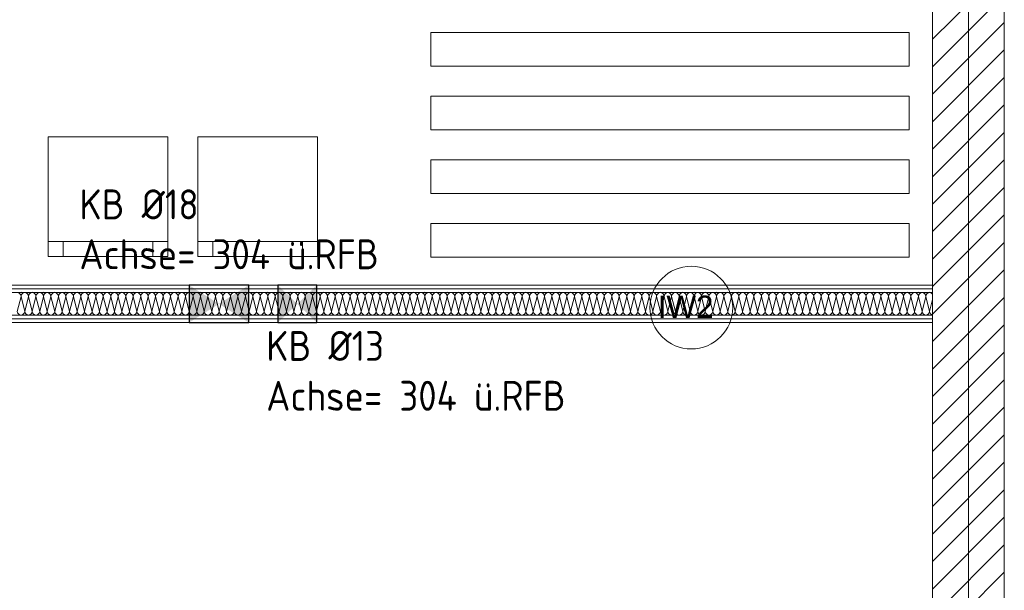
# Model space of a CAD drawing. Header units: millimetres. Extents: x 634730 to 711346, y 362082 to 425615.
# Tile 47 of 160: x 661749 to 665040, y 394009 to 395918. Entities that reach past the tile are written whole.
import ezdxf
from ezdxf.enums import TextEntityAlignment as Align

# ---------------------------------------------------------------- set-up
doc = ezdxf.new("R2010")
doc.units = ezdxf.units.MM
doc.header["$LTSCALE"] = 50
doc.linetypes.add('Doppelstrichlinie', pattern=[1.093611, 0.529167, -0.211667, 0.141111, -0.211667])
for name, color, linetype in [('1_DB-Lüftung', 30, 'Continuous'), ('1_EG', 7, 'Continuous'), ('A_Beschriftung', 7, 'Continuous'), ('A_Brandschutz', 7, 'Continuous'), ('A_Möblierung fest', 7, 'Continuous'), ('A_Möblierung variabel', 7, 'Continuous'), ('A_Raumflächen', 7, 'Continuous'), ('A_Schraffuren', 7, 'Continuous'), ('A_Wände', 7, 'Continuous')]:
    doc.layers.add(name, color=color, linetype=linetype)
doc.styles.add('ERSTELLTER_STIL_1', font='ARIALN.TTF')
doc.styles.add('ERSTELLTER_STIL_2', font='ARIALNB.TTF')
doc.styles.get("Standard").update_dxf_attribs({"font": 'isocp.shx', "height": 140})

# ---------------------------------------------------------------- blocks, each defined once
blk = doc.blocks.new('A$C85d2cf1a')
at = {"layer": 'A_Beschriftung', "color": 7, "linetype": 'Continuous', "lineweight": 13}
for p, q in [((18.0123, 32.7341), (18.0123, 32.7342)), ((18.0123, 32.7332), (18.0123, 32.7341))]:
    blk.add_line(p, q, dxfattribs=at)
at = {"layer": 'A_Beschriftung', "color": 7, "linetype": 'Continuous', "lineweight": 13, "flags": 128}
blk.add_lwpolyline([(18.1506, 32.8724, 1), (17.874, 32.8724, 1)], format="xyb", close=True, dxfattribs=at)
at = {"layer": 'A_Brandschutz', "color": 1, "linetype": 'Doppelstrichlinie', "lineweight": 18, "true_color": 0xf50000}
blk.add_line((18.9387, 36.0174), (18.9386, 26.7068), dxfattribs=at)
at = {"layer": 'A_Möblierung variabel', "color": 7, "linetype": 'Continuous', "lineweight": 13}
for p, q in [((18.7409, 33.7926), (17.1409, 33.7926)), ((17.1409, 33.7926), (17.1409, 33.6796)), ((18.7409, 33.6796), (18.7409, 33.7926)), ((17.1409, 33.6796), (18.7409, 33.6796)), ((18.7409, 33.5796), (17.1409, 33.5796)), ((17.1409, 33.5796), (17.1409, 33.4666)), ((18.7409, 33.4666), (18.7409, 33.5796)), ((17.1409, 33.4666), (18.7409, 33.4666)), ((18.7409, 33.3666), (17.1409, 33.3666)), ((17.1409, 33.3666), (17.1409, 33.2536)), ((18.7409, 33.2536), (18.7409, 33.3666)), ((17.1409, 33.2536), (18.7409, 33.2536)), ((18.7409, 33.1536), (17.1409, 33.1536)), ((17.1409, 33.1536), (17.1409, 33.0406)), ((18.7409, 33.0406), (18.7409, 33.1536)), ((15.8622, 33.093), (16.2622, 33.0931)), ((15.9122, 33.0931), (15.9122, 33.0431)), ((16.2122, 33.0931), (16.2122, 33.0431)), ((16.3622, 33.093), (16.7622, 33.0931)), ((16.4122, 33.0931), (16.4122, 33.0431)), ((16.7122, 33.0931), (16.7122, 33.0431)), ((17.1409, 33.0406), (18.7409, 33.0406))]:
    blk.add_line(p, q, dxfattribs=at)
at = {"layer": 'A_Möblierung variabel', "color": 7, "linetype": 'Continuous', "lineweight": 13, "flags": 128}
for points in [[(15.8622, 33.443), (16.2622, 33.4431), (16.2622, 33.0431), (15.8622, 33.043)], [(16.3622, 33.443), (16.7622, 33.4431), (16.7622, 33.0431), (16.3622, 33.043)]]:
    blk.add_lwpolyline(points, close=True, dxfattribs=at)
at = {"layer": 'A_Schraffuren', "color": 7, "linetype": 'Continuous', "lineweight": 13}
blk.add_line((19.0586, 30.6974), (19.0586, 35.8974), dxfattribs=at)
at = {"layer": 'A_Wände', "color": 7, "linetype": 'Continuous', "lineweight": 18}
for p, q in [((18.8186, 35.8974), (18.8186, 26.7933)), ((19.0586, 30.6974), (19.0586, 35.8974)), ((18.8186, 32.9473), (14.3106, 32.9473)), ((18.8186, 32.9348), (14.3106, 32.9348)), ((18.8186, 32.9223), (14.3106, 32.9223)), ((18.8186, 32.8223), (18.8186, 32.9473)), ((18.8186, 32.8473), (14.3106, 32.8473)), ((18.8186, 32.8348), (14.3106, 32.8348)), ((14.3106, 32.8223), (18.8186, 32.8223))]:
    blk.add_line(p, q, dxfattribs=at)
at = {"layer": 'A_Wände', "color": 8, "linetype": 'Continuous', "lineweight": 18}
for p, q in [((18.8186, 33.7697), (19.0586, 34.0097)), ((18.8186, 33.6778), (19.0586, 33.9178)), ((18.8186, 33.5859), (19.0586, 33.8259)), ((18.8186, 33.494), (19.0586, 33.734)), ((18.8186, 33.402), (19.0586, 33.642)), ((18.8186, 33.3101), (19.0586, 33.5501)), ((18.8186, 33.2182), (19.0586, 33.4582)), ((18.8186, 33.1263), (19.0586, 33.3663)), ((18.8186, 33.0343), (19.0586, 33.2743)), ((18.8186, 32.9424), (19.0586, 33.1824)), ((18.8186, 32.8505), (19.0586, 33.0905)), ((18.8186, 32.7586), (19.0586, 32.9986)), ((15.7714, 32.9263), (15.7714, 32.9263)), ((15.8089, 32.9263), (15.8089, 32.9263)), ((15.8464, 32.9263), (15.8464, 32.9263)), ((15.8839, 32.9263), (15.8839, 32.9263)), ((15.9214, 32.9263), (15.9214, 32.9263)), ((15.9589, 32.9263), (15.9589, 32.9263)), ((15.9964, 32.9263), (15.9964, 32.9263)), ((16.0339, 32.9263), (16.0339, 32.9263)), ((16.0714, 32.9263), (16.0714, 32.9263)), ((16.1089, 32.9263), (16.1089, 32.9263)), ((16.1464, 32.9263), (16.1464, 32.9263)), ((16.1839, 32.9263), (16.1839, 32.9263)), ((16.2214, 32.9263), (16.2214, 32.9263)), ((16.2589, 32.9263), (16.2589, 32.9263)), ((16.2964, 32.9263), (16.2964, 32.9263)), ((16.3339, 32.9263), (16.3339, 32.9263)), ((16.3714, 32.9263), (16.3714, 32.9263)), ((16.4089, 32.9263), (16.4089, 32.9263)), ((16.4464, 32.9263), (16.4464, 32.9263)), ((16.4839, 32.9263), (16.4839, 32.9263)), ((16.5214, 32.9263), (16.5214, 32.9263)), ((16.5589, 32.9263), (16.5589, 32.9263)), ((16.5964, 32.9263), (16.5964, 32.9263)), ((16.6339, 32.9263), (16.6339, 32.9263)), ((16.6714, 32.9263), (16.6714, 32.9263)), ((16.7089, 32.9263), (16.7089, 32.9263)), ((16.7464, 32.9263), (16.7464, 32.9263)), ((16.7839, 32.9263), (16.7839, 32.9263)), ((16.8214, 32.9263), (16.8214, 32.9263)), ((16.8589, 32.9263), (16.8589, 32.9263)), ((16.8964, 32.9263), (16.8964, 32.9263)), ((16.9339, 32.9263), (16.9339, 32.9263)), ((16.9714, 32.9263), (16.9714, 32.9263)), ((17.0089, 32.9263), (17.0089, 32.9263)), ((17.0464, 32.9263), (17.0464, 32.9263)), ((17.0839, 32.9263), (17.0839, 32.9263)), ((17.1214, 32.9263), (17.1214, 32.9263)), ((17.1589, 32.9263), (17.1589, 32.9263)), ((17.1964, 32.9263), (17.1964, 32.9263)), ((17.2339, 32.9263), (17.2339, 32.9263)), ((17.2714, 32.9263), (17.2714, 32.9263)), ((17.3089, 32.9263), (17.3089, 32.9263)), ((17.3464, 32.9263), (17.3464, 32.9263)), ((17.3839, 32.9263), (17.3839, 32.9263)), ((17.4214, 32.9263), (17.4214, 32.9263)), ((17.4589, 32.9263), (17.4589, 32.9263)), ((17.4964, 32.9263), (17.4964, 32.9263)), ((17.5339, 32.9263), (17.5339, 32.9263)), ((17.5714, 32.9263), (17.5714, 32.9263)), ((17.6089, 32.9263), (17.6089, 32.9263)), ((17.6464, 32.9263), (17.6464, 32.9263)), ((17.6839, 32.9263), (17.6839, 32.9263)), ((17.7214, 32.9263), (17.7214, 32.9263)), ((17.7589, 32.9263), (17.7589, 32.9263)), ((17.7964, 32.9263), (17.7964, 32.9263)), ((17.8339, 32.9263), (17.8339, 32.9263)), ((17.8714, 32.9263), (17.8714, 32.9263)), ((17.9089, 32.9263), (17.9089, 32.9263)), ((17.9464, 32.9263), (17.9464, 32.9263)), ((17.9839, 32.9263), (17.9839, 32.9263)), ((18.0214, 32.9263), (18.0214, 32.9263)), ((18.0589, 32.9263), (18.0589, 32.9263)), ((18.0964, 32.9263), (18.0964, 32.9263)), ((18.1339, 32.9263), (18.1339, 32.9263)), ((18.1714, 32.9263), (18.1714, 32.9263)), ((18.2089, 32.9263), (18.2089, 32.9263)), ((18.2464, 32.9263), (18.2464, 32.9263)), ((18.2839, 32.9263), (18.2839, 32.9263)), ((18.3214, 32.9263), (18.3214, 32.9263)), ((18.3589, 32.9263), (18.3589, 32.9263)), ((18.3964, 32.9263), (18.3964, 32.9263)), ((18.4339, 32.9263), (18.4339, 32.9263)), ((18.4714, 32.9263), (18.4714, 32.9263)), ((18.5089, 32.9263), (18.5089, 32.9263)), ((18.5464, 32.9263), (18.5464, 32.9263)), ((18.5839, 32.9263), (18.5839, 32.9263)), ((18.6214, 32.9263), (18.6214, 32.9263)), ((18.6589, 32.9263), (18.6589, 32.9263)), ((18.6964, 32.9263), (18.6964, 32.9263)), ((18.7339, 32.9263), (18.7339, 32.9263)), ((18.7714, 32.9263), (18.7714, 32.9263)), ((18.8089, 32.9263), (18.8089, 32.9263)), ((15.7714, 32.9098), (15.7589, 32.8598)), ((15.7714, 32.9098), (15.7839, 32.8598)), ((15.7964, 32.9098), (15.7839, 32.8598)), ((15.7964, 32.9098), (15.8089, 32.8598)), ((15.8214, 32.9098), (15.8089, 32.8598)), ((15.8214, 32.9098), (15.8339, 32.8598)), ((15.8464, 32.9098), (15.8339, 32.8598)), ((15.8464, 32.9098), (15.8589, 32.8598)), ((15.8714, 32.9098), (15.8589, 32.8598)), ((15.8714, 32.9098), (15.8839, 32.8598)), ((15.8964, 32.9098), (15.8839, 32.8598)), ((15.8964, 32.9098), (15.9089, 32.8598)), ((15.9214, 32.9098), (15.9089, 32.8598)), ((15.9214, 32.9098), (15.9339, 32.8598)), ((15.9464, 32.9098), (15.9339, 32.8598)), ((15.9464, 32.9098), (15.9589, 32.8598)), ((15.9714, 32.9098), (15.9589, 32.8598)), ((15.9714, 32.9098), (15.9839, 32.8598)), ((15.9964, 32.9098), (15.9839, 32.8598)), ((15.9964, 32.9098), (16.0089, 32.8598)), ((16.0214, 32.9098), (16.0089, 32.8598)), ((16.0214, 32.9098), (16.0339, 32.8598)), ((16.0464, 32.9098), (16.0339, 32.8598)), ((16.0464, 32.9098), (16.0589, 32.8598)), ((16.0714, 32.9098), (16.0589, 32.8598)), ((16.0714, 32.9098), (16.0839, 32.8598)), ((16.0964, 32.9098), (16.0839, 32.8598)), ((16.0964, 32.9098), (16.1089, 32.8598)), ((16.1214, 32.9098), (16.1089, 32.8598)), ((16.1214, 32.9098), (16.1339, 32.8598)), ((16.1464, 32.9098), (16.1339, 32.8598)), ((16.1464, 32.9098), (16.1589, 32.8598)), ((16.1714, 32.9098), (16.1589, 32.8598)), ((16.1714, 32.9098), (16.1839, 32.8598)), ((16.1964, 32.9098), (16.1839, 32.8598)), ((16.1964, 32.9098), (16.2089, 32.8598)), ((16.2214, 32.9098), (16.2089, 32.8598)), ((16.2214, 32.9098), (16.2339, 32.8598)), ((16.2464, 32.9098), (16.2339, 32.8598)), ((16.2464, 32.9098), (16.2589, 32.8598)), ((16.2714, 32.9098), (16.2589, 32.8598)), ((16.2714, 32.9098), (16.2839, 32.8598)), ((16.2964, 32.9098), (16.2839, 32.8598)), ((16.2964, 32.9098), (16.3089, 32.8598)), ((16.3214, 32.9098), (16.3089, 32.8598)), ((16.3214, 32.9098), (16.3339, 32.8598)), ((16.3464, 32.9098), (16.3339, 32.8598)), ((16.3464, 32.9098), (16.3589, 32.8598)), ((16.3714, 32.9098), (16.3589, 32.8598)), ((16.3714, 32.9098), (16.3839, 32.8598)), ((16.3964, 32.9098), (16.3839, 32.8598)), ((16.3964, 32.9098), (16.4089, 32.8598)), ((16.4214, 32.9098), (16.4089, 32.8598)), ((16.4214, 32.9098), (16.4339, 32.8598)), ((16.4464, 32.9098), (16.4339, 32.8598)), ((16.4464, 32.9098), (16.4589, 32.8598)), ((16.4714, 32.9098), (16.4589, 32.8598)), ((16.4714, 32.9098), (16.4839, 32.8598)), ((16.4964, 32.9098), (16.4839, 32.8598)), ((16.4964, 32.9098), (16.5089, 32.8598)), ((16.5214, 32.9098), (16.5089, 32.8598)), ((16.5214, 32.9098), (16.5339, 32.8598)), ((16.5464, 32.9098), (16.5339, 32.8598)), ((16.5464, 32.9098), (16.5589, 32.8598)), ((16.5714, 32.9098), (16.5589, 32.8598)), ((16.5714, 32.9098), (16.5839, 32.8598)), ((16.5964, 32.9098), (16.5839, 32.8598)), ((16.5964, 32.9098), (16.6089, 32.8598)), ((16.6214, 32.9098), (16.6089, 32.8598)), ((16.6214, 32.9098), (16.6339, 32.8598)), ((16.6464, 32.9098), (16.6339, 32.8598)), ((16.6464, 32.9098), (16.6589, 32.8598)), ((16.6714, 32.9098), (16.6589, 32.8598)), ((16.6714, 32.9098), (16.6839, 32.8598)), ((16.6964, 32.9098), (16.6839, 32.8598)), ((16.6964, 32.9098), (16.7089, 32.8598)), ((16.7214, 32.9098), (16.7089, 32.8598)), ((16.7214, 32.9098), (16.7339, 32.8598)), ((16.7464, 32.9098), (16.7339, 32.8598)), ((16.7464, 32.9098), (16.7589, 32.8598)), ((16.7714, 32.9098), (16.7589, 32.8598)), ((16.7714, 32.9098), (16.7839, 32.8598)), ((16.7964, 32.9098), (16.7839, 32.8598)), ((16.7964, 32.9098), (16.8089, 32.8598)), ((16.8214, 32.9098), (16.8089, 32.8598)), ((16.8214, 32.9098), (16.8339, 32.8598)), ((16.8464, 32.9098), (16.8339, 32.8598)), ((16.8464, 32.9098), (16.8589, 32.8598)), ((16.8714, 32.9098), (16.8589, 32.8598)), ((16.8714, 32.9098), (16.8839, 32.8598)), ((16.8964, 32.9098), (16.8839, 32.8598)), ((16.8964, 32.9098), (16.9089, 32.8598)), ((16.9214, 32.9098), (16.9089, 32.8598)), ((16.9214, 32.9098), (16.9339, 32.8598)), ((16.9464, 32.9098), (16.9339, 32.8598)), ((16.9464, 32.9098), (16.9589, 32.8598)), ((16.9714, 32.9098), (16.9589, 32.8598)), ((16.9714, 32.9098), (16.9839, 32.8598)), ((16.9964, 32.9098), (16.9839, 32.8598)), ((16.9964, 32.9098), (17.0089, 32.8598)), ((17.0214, 32.9098), (17.0089, 32.8598)), ((17.0214, 32.9098), (17.0339, 32.8598)), ((17.0464, 32.9098), (17.0339, 32.8598)), ((17.0464, 32.9098), (17.0589, 32.8598)), ((17.0714, 32.9098), (17.0589, 32.8598)), ((17.0714, 32.9098), (17.0839, 32.8598)), ((17.0964, 32.9098), (17.0839, 32.8598)), ((17.0964, 32.9098), (17.1089, 32.8598)), ((17.1214, 32.9098), (17.1089, 32.8598)), ((17.1214, 32.9098), (17.1339, 32.8598)), ((17.1464, 32.9098), (17.1339, 32.8598)), ((17.1464, 32.9098), (17.1589, 32.8598)), ((17.1714, 32.9098), (17.1589, 32.8598)), ((17.1714, 32.9098), (17.1839, 32.8598)), ((17.1964, 32.9098), (17.1839, 32.8598)), ((17.1964, 32.9098), (17.2089, 32.8598)), ((17.2214, 32.9098), (17.2089, 32.8598)), ((17.2214, 32.9098), (17.2339, 32.8598)), ((17.2464, 32.9098), (17.2339, 32.8598)), ((17.2464, 32.9098), (17.2589, 32.8598)), ((17.2714, 32.9098), (17.2589, 32.8598)), ((17.2714, 32.9098), (17.2839, 32.8598)), ((17.2964, 32.9098), (17.2839, 32.8598)), ((17.2964, 32.9098), (17.3089, 32.8598)), ((17.3214, 32.9098), (17.3089, 32.8598)), ((17.3214, 32.9098), (17.3339, 32.8598)), ((17.3464, 32.9098), (17.3339, 32.8598)), ((17.3464, 32.9098), (17.3589, 32.8598)), ((17.3714, 32.9098), (17.3589, 32.8598)), ((17.3714, 32.9098), (17.3839, 32.8598)), ((17.3964, 32.9098), (17.3839, 32.8598)), ((17.3964, 32.9098), (17.4089, 32.8598)), ((17.4214, 32.9098), (17.4089, 32.8598)), ((17.4214, 32.9098), (17.4339, 32.8598)), ((17.4464, 32.9098), (17.4339, 32.8598)), ((17.4464, 32.9098), (17.4589, 32.8598)), ((17.4714, 32.9098), (17.4589, 32.8598)), ((17.4714, 32.9098), (17.4839, 32.8598)), ((17.4964, 32.9098), (17.4839, 32.8598)), ((17.4964, 32.9098), (17.5089, 32.8598)), ((17.5214, 32.9098), (17.5089, 32.8598)), ((17.5214, 32.9098), (17.5339, 32.8598)), ((17.5464, 32.9098), (17.5339, 32.8598)), ((17.5464, 32.9098), (17.5589, 32.8598)), ((17.5714, 32.9098), (17.5589, 32.8598)), ((17.5714, 32.9098), (17.5839, 32.8598)), ((17.5964, 32.9098), (17.5839, 32.8598)), ((17.5964, 32.9098), (17.6089, 32.8598)), ((17.6214, 32.9098), (17.6089, 32.8598)), ((17.6214, 32.9098), (17.6339, 32.8598)), ((17.6464, 32.9098), (17.6339, 32.8598)), ((17.6464, 32.9098), (17.6589, 32.8598)), ((17.6714, 32.9098), (17.6589, 32.8598)), ((17.6714, 32.9098), (17.6839, 32.8598)), ((17.6964, 32.9098), (17.6839, 32.8598)), ((17.6964, 32.9098), (17.7089, 32.8598)), ((17.7214, 32.9098), (17.7089, 32.8598)), ((17.7214, 32.9098), (17.7339, 32.8598)), ((17.7464, 32.9098), (17.7339, 32.8598)), ((17.7464, 32.9098), (17.7589, 32.8598)), ((17.7714, 32.9098), (17.7589, 32.8598)), ((17.7714, 32.9098), (17.7839, 32.8598)), ((17.7964, 32.9098), (17.7839, 32.8598)), ((17.7964, 32.9098), (17.8089, 32.8598)), ((17.8214, 32.9098), (17.8089, 32.8598)), ((17.8214, 32.9098), (17.8339, 32.8598)), ((17.8464, 32.9098), (17.8339, 32.8598)), ((17.8464, 32.9098), (17.8589, 32.8598)), ((17.8714, 32.9098), (17.8589, 32.8598)), ((17.8714, 32.9098), (17.8839, 32.8598)), ((17.8964, 32.9098), (17.8839, 32.8598)), ((17.8964, 32.9098), (17.9089, 32.8598)), ((17.9214, 32.9098), (17.9089, 32.8598)), ((17.9214, 32.9098), (17.9339, 32.8598)), ((17.9464, 32.9098), (17.9339, 32.8598)), ((17.9464, 32.9098), (17.9589, 32.8598)), ((17.9714, 32.9098), (17.9589, 32.8598)), ((17.9714, 32.9098), (17.9839, 32.8598)), ((17.9964, 32.9098), (17.9839, 32.8598)), ((17.9964, 32.9098), (18.0089, 32.8598)), ((18.0214, 32.9098), (18.0089, 32.8598)), ((18.0214, 32.9098), (18.0339, 32.8598)), ((18.0464, 32.9098), (18.0339, 32.8598)), ((18.0464, 32.9098), (18.0589, 32.8598)), ((18.0714, 32.9098), (18.0589, 32.8598)), ((18.0714, 32.9098), (18.0839, 32.8598)), ((18.0964, 32.9098), (18.0839, 32.8598)), ((18.0964, 32.9098), (18.1089, 32.8598)), ((18.1214, 32.9098), (18.1089, 32.8598)), ((18.1214, 32.9098), (18.1339, 32.8598)), ((18.1464, 32.9098), (18.1339, 32.8598)), ((18.1464, 32.9098), (18.1589, 32.8598)), ((18.1714, 32.9098), (18.1589, 32.8598)), ((18.1714, 32.9098), (18.1839, 32.8598)), ((18.1964, 32.9098), (18.1839, 32.8598)), ((18.1964, 32.9098), (18.2089, 32.8598)), ((18.2214, 32.9098), (18.2089, 32.8598)), ((18.2214, 32.9098), (18.2339, 32.8598)), ((18.2464, 32.9098), (18.2339, 32.8598)), ((18.2464, 32.9098), (18.2589, 32.8598)), ((18.2714, 32.9098), (18.2589, 32.8598)), ((18.2714, 32.9098), (18.2839, 32.8598)), ((18.2964, 32.9098), (18.2839, 32.8598)), ((18.2964, 32.9098), (18.3089, 32.8598)), ((18.3214, 32.9098), (18.3089, 32.8598)), ((18.3214, 32.9098), (18.3339, 32.8598)), ((18.3464, 32.9098), (18.3339, 32.8598)), ((18.3464, 32.9098), (18.3589, 32.8598)), ((18.3714, 32.9098), (18.3589, 32.8598)), ((18.3714, 32.9098), (18.3839, 32.8598)), ((18.3964, 32.9098), (18.3839, 32.8598)), ((18.3964, 32.9098), (18.4089, 32.8598)), ((18.4214, 32.9098), (18.4089, 32.8598)), ((18.4214, 32.9098), (18.4339, 32.8598)), ((18.4464, 32.9098), (18.4339, 32.8598)), ((18.4464, 32.9098), (18.4589, 32.8598)), ((18.4714, 32.9098), (18.4589, 32.8598)), ((18.4714, 32.9098), (18.4839, 32.8598)), ((18.4964, 32.9098), (18.4839, 32.8598)), ((18.4964, 32.9098), (18.5089, 32.8598)), ((18.5214, 32.9098), (18.5089, 32.8598)), ((18.5214, 32.9098), (18.5339, 32.8598)), ((18.5464, 32.9098), (18.5339, 32.8598)), ((18.5464, 32.9098), (18.5589, 32.8598)), ((18.5714, 32.9098), (18.5589, 32.8598)), ((18.5714, 32.9098), (18.5839, 32.8598)), ((18.5964, 32.9098), (18.5839, 32.8598)), ((18.5964, 32.9098), (18.6089, 32.8598)), ((18.6214, 32.9098), (18.6089, 32.8598)), ((18.6214, 32.9098), (18.6339, 32.8598)), ((18.6464, 32.9098), (18.6339, 32.8598)), ((18.6464, 32.9098), (18.6589, 32.8598)), ((18.6714, 32.9098), (18.6589, 32.8598)), ((18.6714, 32.9098), (18.6839, 32.8598)), ((18.6964, 32.9098), (18.6839, 32.8598)), ((18.6964, 32.9098), (18.7089, 32.8598)), ((18.7214, 32.9098), (18.7089, 32.8598)), ((18.7214, 32.9098), (18.7339, 32.8598)), ((18.7464, 32.9098), (18.7339, 32.8598)), ((18.7464, 32.9098), (18.7589, 32.8598)), ((18.7714, 32.9098), (18.7589, 32.8598)), ((18.7714, 32.9098), (18.7839, 32.8598)), ((18.7964, 32.9098), (18.7839, 32.8598)), ((18.7964, 32.9098), (18.8089, 32.8598)), ((18.8186, 32.8989), (18.8089, 32.8598)), ((18.8186, 32.6666), (19.0586, 32.9066)), ((18.8186, 32.5747), (19.0586, 32.8147)), ((18.8186, 32.4828), (19.0586, 32.7228)), ((18.8186, 32.3909), (19.0586, 32.6309)), ((18.8186, 32.2989), (19.0586, 32.5389)), ((18.8186, 32.207), (19.0586, 32.447)), ((18.8186, 32.1151), (19.0586, 32.3551)), ((18.8186, 32.0232), (19.0586, 32.2632)), ((18.8186, 31.9312), (19.0586, 32.1712)), ((18.8186, 31.8393), (19.0586, 32.0793)), ((18.8186, 31.7474), (19.0586, 31.9874))]:
    blk.add_line(p, q, dxfattribs=at)
for centre, start, end in [((15.7589, 32.9098), 0, 90), ((15.7839, 32.9098), 90, 180), ((15.7839, 32.9098), 0, 90), ((15.8089, 32.9098), 90, 180), ((15.8089, 32.9098), 0, 90), ((15.8339, 32.9098), 90, 180), ((15.8339, 32.9098), 0, 90), ((15.8589, 32.9098), 90, 180), ((15.8589, 32.9098), 0, 90), ((15.8839, 32.9098), 90, 180), ((15.8839, 32.9098), 0, 90), ((15.9089, 32.9098), 90, 180), ((15.9089, 32.9098), 0, 90), ((15.9339, 32.9098), 90, 180), ((15.9339, 32.9098), 0, 90), ((15.9589, 32.9098), 90, 180), ((15.9589, 32.9098), 0, 90), ((15.9839, 32.9098), 90, 180), ((15.9839, 32.9098), 0, 90), ((16.0089, 32.9098), 90, 180), ((16.0089, 32.9098), 0, 90), ((16.0339, 32.9098), 90, 180), ((16.0339, 32.9098), 0, 90), ((16.0589, 32.9098), 90, 180), ((16.0589, 32.9098), 0, 90), ((16.0839, 32.9098), 90, 180), ((16.0839, 32.9098), 0, 90), ((16.1089, 32.9098), 90, 180), ((16.1089, 32.9098), 0, 90), ((16.1339, 32.9098), 90, 180), ((16.1339, 32.9098), 0, 90), ((16.1589, 32.9098), 90, 180), ((16.1589, 32.9098), 0, 90), ((16.1839, 32.9098), 90, 180), ((16.1839, 32.9098), 0, 90), ((16.2089, 32.9098), 90, 180), ((16.2089, 32.9098), 0, 90), ((16.2339, 32.9098), 90, 180), ((16.2339, 32.9098), 0, 90), ((16.2589, 32.9098), 90, 180), ((16.2589, 32.9098), 0, 90), ((16.2839, 32.9098), 90, 180), ((16.2839, 32.9098), 0, 90), ((16.3089, 32.9098), 90, 180), ((16.3089, 32.9098), 0, 90), ((16.3339, 32.9098), 90, 180), ((16.3339, 32.9098), 0, 90), ((16.3589, 32.9098), 90, 180), ((16.3589, 32.9098), 0, 90), ((16.3839, 32.9098), 90, 180), ((16.3839, 32.9098), 0, 90), ((16.4089, 32.9098), 90, 180), ((16.4089, 32.9098), 0, 90), ((16.4339, 32.9098), 90, 180), ((16.4339, 32.9098), 0, 90), ((16.4589, 32.9098), 90, 180), ((16.4589, 32.9098), 0, 90), ((16.4839, 32.9098), 90, 180), ((16.4839, 32.9098), 0, 90), ((16.5089, 32.9098), 90, 180), ((16.5089, 32.9098), 0, 90), ((16.5339, 32.9098), 90, 180), ((16.5339, 32.9098), 0, 90), ((16.5589, 32.9098), 90, 180), ((16.5589, 32.9098), 0, 90), ((16.5839, 32.9098), 90, 180), ((16.5839, 32.9098), 0, 90), ((16.6089, 32.9098), 90, 180), ((16.6089, 32.9098), 0, 90), ((16.6339, 32.9098), 90, 180), ((16.6339, 32.9098), 0, 90), ((16.6589, 32.9098), 90, 180), ((16.6589, 32.9098), 0, 90), ((16.6839, 32.9098), 90, 180), ((16.6839, 32.9098), 0, 90), ((16.7089, 32.9098), 90, 180), ((16.7089, 32.9098), 0, 90), ((16.7339, 32.9098), 90, 180), ((16.7339, 32.9098), 0, 90), ((16.7589, 32.9098), 90, 180), ((16.7589, 32.9098), 0, 90), ((16.7839, 32.9098), 90, 180), ((16.7839, 32.9098), 0, 90), ((16.8089, 32.9098), 90, 180), ((16.8089, 32.9098), 0, 90), ((16.8339, 32.9098), 90, 180), ((16.8339, 32.9098), 0, 90), ((16.8589, 32.9098), 90, 180), ((16.8589, 32.9098), 0, 90), ((16.8839, 32.9098), 90, 180), ((16.8839, 32.9098), 0, 90), ((16.9089, 32.9098), 90, 180), ((16.9089, 32.9098), 0, 90), ((16.9339, 32.9098), 90, 180), ((16.9339, 32.9098), 0, 90), ((16.9589, 32.9098), 90, 180), ((16.9589, 32.9098), 0, 90), ((16.9839, 32.9098), 90, 180), ((16.9839, 32.9098), 0, 90), ((17.0089, 32.9098), 90, 180), ((17.0089, 32.9098), 0, 90), ((17.0339, 32.9098), 90, 180), ((17.0339, 32.9098), 0, 90), ((17.0589, 32.9098), 90, 180), ((17.0589, 32.9098), 0, 90), ((17.0839, 32.9098), 90, 180), ((17.0839, 32.9098), 0, 90), ((17.1089, 32.9098), 90, 180), ((17.1089, 32.9098), 0, 90), ((17.1339, 32.9098), 90, 180), ((17.1339, 32.9098), 0, 90), ((17.1589, 32.9098), 90, 180), ((17.1589, 32.9098), 0, 90), ((17.1839, 32.9098), 90, 180), ((17.1839, 32.9098), 0, 90), ((17.2089, 32.9098), 90, 180), ((17.2089, 32.9098), 0, 90), ((17.2339, 32.9098), 90, 180), ((17.2339, 32.9098), 0, 90), ((17.2589, 32.9098), 90, 180), ((17.2589, 32.9098), 0, 90), ((17.2839, 32.9098), 90, 180), ((17.2839, 32.9098), 0, 90), ((17.3089, 32.9098), 90, 180), ((17.3089, 32.9098), 0, 90), ((17.3339, 32.9098), 90, 180), ((17.3339, 32.9098), 0, 90), ((17.3589, 32.9098), 90, 180), ((17.3589, 32.9098), 0, 90), ((17.3839, 32.9098), 90, 180), ((17.3839, 32.9098), 0, 90), ((17.4089, 32.9098), 90, 180), ((17.4089, 32.9098), 0, 90), ((17.4339, 32.9098), 90, 180), ((17.4339, 32.9098), 0, 90), ((17.4589, 32.9098), 90, 180), ((17.4589, 32.9098), 0, 90), ((17.4839, 32.9098), 90, 180), ((17.4839, 32.9098), 0, 90), ((17.5089, 32.9098), 90, 180), ((17.5089, 32.9098), 0, 90), ((17.5339, 32.9098), 90, 180), ((17.5339, 32.9098), 0, 90), ((17.5589, 32.9098), 90, 180), ((17.5589, 32.9098), 0, 90), ((17.5839, 32.9098), 90, 180), ((17.5839, 32.9098), 0, 90), ((17.6089, 32.9098), 90, 180), ((17.6089, 32.9098), 0, 90), ((17.6339, 32.9098), 90, 180), ((17.6339, 32.9098), 0, 90), ((17.6589, 32.9098), 90, 180), ((17.6589, 32.9098), 0, 90), ((17.6839, 32.9098), 90, 180), ((17.6839, 32.9098), 0, 90), ((17.7089, 32.9098), 90, 180), ((17.7089, 32.9098), 0, 90), ((17.7339, 32.9098), 90, 180), ((17.7339, 32.9098), 0, 90), ((17.7589, 32.9098), 90, 180), ((17.7589, 32.9098), 0, 90), ((17.7839, 32.9098), 90, 180), ((17.7839, 32.9098), 0, 90), ((17.8089, 32.9098), 90, 180), ((17.8089, 32.9098), 0, 90), ((17.8339, 32.9098), 90, 180), ((17.8339, 32.9098), 0, 90), ((17.8589, 32.9098), 90, 180), ((17.8589, 32.9098), 0, 90), ((17.8839, 32.9098), 90, 180), ((17.8839, 32.9098), 0, 90), ((17.9089, 32.9098), 90, 180), ((17.9089, 32.9098), 0, 90), ((17.9339, 32.9098), 90, 180), ((17.9339, 32.9098), 0, 90), ((17.9589, 32.9098), 90, 180), ((17.9589, 32.9098), 0, 90), ((17.9839, 32.9098), 90, 180), ((17.9839, 32.9098), 0, 90), ((18.0089, 32.9098), 90, 180), ((18.0089, 32.9098), 0, 90), ((18.0339, 32.9098), 90, 180), ((18.0339, 32.9098), 0, 90), ((18.0589, 32.9098), 90, 180), ((18.0589, 32.9098), 0, 90), ((18.0839, 32.9098), 90, 180), ((18.0839, 32.9098), 0, 90), ((18.1089, 32.9098), 90, 180), ((18.1089, 32.9098), 0, 90), ((18.1339, 32.9098), 90, 180), ((18.1339, 32.9098), 0, 90), ((18.1589, 32.9098), 90, 180), ((18.1589, 32.9098), 0, 90), ((18.1839, 32.9098), 90, 180), ((18.1839, 32.9098), 0, 90), ((18.2089, 32.9098), 90, 180), ((18.2089, 32.9098), 0, 90), ((18.2339, 32.9098), 90, 180), ((18.2339, 32.9098), 0, 90), ((18.2589, 32.9098), 90, 180), ((18.2589, 32.9098), 0, 90), ((18.2839, 32.9098), 90, 180), ((18.2839, 32.9098), 0, 90), ((18.3089, 32.9098), 90, 180), ((18.3089, 32.9098), 0, 90), ((18.3339, 32.9098), 90, 180), ((18.3339, 32.9098), 0, 90), ((18.3589, 32.9098), 90, 180), ((18.3589, 32.9098), 0, 90), ((18.3839, 32.9098), 90, 180), ((18.3839, 32.9098), 0, 90), ((18.4089, 32.9098), 90, 180), ((18.4089, 32.9098), 0, 90), ((18.4339, 32.9098), 90, 180), ((18.4339, 32.9098), 0, 90), ((18.4589, 32.9098), 90, 180), ((18.4589, 32.9098), 0, 90), ((18.4839, 32.9098), 90, 180), ((18.4839, 32.9098), 0, 90), ((18.5089, 32.9098), 90, 180), ((18.5089, 32.9098), 0, 90), ((18.5339, 32.9098), 90, 180), ((18.5339, 32.9098), 0, 90), ((18.5589, 32.9098), 90, 180), ((18.5589, 32.9098), 0, 90), ((18.5839, 32.9098), 90, 180), ((18.5839, 32.9098), 0, 90), ((18.6089, 32.9098), 90, 180), ((18.6089, 32.9098), 0, 90), ((18.6339, 32.9098), 90, 180), ((18.6339, 32.9098), 0, 90), ((18.6589, 32.9098), 90, 180), ((18.6589, 32.9098), 0, 90), ((18.6839, 32.9098), 90, 180), ((18.6839, 32.9098), 0, 90), ((18.7089, 32.9098), 90, 180), ((18.7089, 32.9098), 0, 90), ((18.7339, 32.9098), 90, 180), ((18.7339, 32.9098), 0, 90), ((18.7589, 32.9098), 90, 180), ((18.7589, 32.9098), 0, 90), ((18.7839, 32.9098), 90, 180), ((18.7839, 32.9098), 0, 90), ((18.8089, 32.9098), 90, 180), ((18.8089, 32.9098), 38.5612, 90), ((15.7714, 32.8598), 180, 270), ((15.7714, 32.8598), 270, 0), ((15.7964, 32.8598), 180, 270), ((15.7964, 32.8598), 270, 0), ((15.8214, 32.8598), 180, 270), ((15.8214, 32.8598), 270, 0), ((15.8464, 32.8598), 180, 270), ((15.8464, 32.8598), 270, 0), ((15.8714, 32.8598), 180, 270), ((15.8714, 32.8598), 270, 0), ((15.8964, 32.8598), 180, 270), ((15.8964, 32.8598), 270, 0), ((15.9214, 32.8598), 180, 270), ((15.9214, 32.8598), 270, 0), ((15.9464, 32.8598), 180, 270), ((15.9464, 32.8598), 270, 0), ((15.9714, 32.8598), 180, 270), ((15.9714, 32.8598), 270, 0), ((15.9964, 32.8598), 180, 270), ((15.9964, 32.8598), 270, 0), ((16.0214, 32.8598), 180, 270), ((16.0214, 32.8598), 270, 0), ((16.0464, 32.8598), 180, 270), ((16.0464, 32.8598), 270, 0), ((16.0714, 32.8598), 180, 270), ((16.0714, 32.8598), 270, 0), ((16.0964, 32.8598), 180, 270), ((16.0964, 32.8598), 270, 0), ((16.1214, 32.8598), 180, 270), ((16.1214, 32.8598), 270, 0), ((16.1464, 32.8598), 180, 270), ((16.1464, 32.8598), 270, 0), ((16.1714, 32.8598), 180, 270), ((16.1714, 32.8598), 270, 0), ((16.1964, 32.8598), 180, 270), ((16.1964, 32.8598), 270, 0), ((16.2214, 32.8598), 180, 270), ((16.2214, 32.8598), 270, 0), ((16.2464, 32.8598), 180, 270), ((16.2464, 32.8598), 270, 0), ((16.2714, 32.8598), 180, 270), ((16.2714, 32.8598), 270, 0), ((16.2964, 32.8598), 180, 270), ((16.2964, 32.8598), 270, 0), ((16.3214, 32.8598), 180, 270), ((16.3214, 32.8598), 270, 0), ((16.3464, 32.8598), 180, 270), ((16.3464, 32.8598), 270, 0), ((16.3714, 32.8598), 180, 270), ((16.3714, 32.8598), 270, 0), ((16.3964, 32.8598), 180, 270), ((16.3964, 32.8598), 270, 0), ((16.4214, 32.8598), 180, 270), ((16.4214, 32.8598), 270, 0), ((16.4464, 32.8598), 180, 270), ((16.4464, 32.8598), 270, 0), ((16.4714, 32.8598), 180, 270), ((16.4714, 32.8598), 270, 0), ((16.4964, 32.8598), 180, 270), ((16.4964, 32.8598), 270, 0), ((16.5214, 32.8598), 180, 270), ((16.5214, 32.8598), 270, 0), ((16.5464, 32.8598), 180, 270), ((16.5464, 32.8598), 270, 0), ((16.5714, 32.8598), 180, 270), ((16.5714, 32.8598), 270, 0), ((16.5964, 32.8598), 180, 270), ((16.5964, 32.8598), 270, 0), ((16.6214, 32.8598), 180, 270), ((16.6214, 32.8598), 270, 0), ((16.6464, 32.8598), 180, 270), ((16.6464, 32.8598), 270, 0), ((16.6714, 32.8598), 180, 270), ((16.6714, 32.8598), 270, 0), ((16.6964, 32.8598), 180, 270), ((16.6964, 32.8598), 270, 0), ((16.7214, 32.8598), 180, 270), ((16.7214, 32.8598), 270, 0), ((16.7464, 32.8598), 180, 270), ((16.7464, 32.8598), 270, 0), ((16.7714, 32.8598), 180, 270), ((16.7714, 32.8598), 270, 0), ((16.7964, 32.8598), 180, 270), ((16.7964, 32.8598), 270, 0), ((16.8214, 32.8598), 180, 270), ((16.8214, 32.8598), 270, 0), ((16.8464, 32.8598), 180, 270), ((16.8464, 32.8598), 270, 0), ((16.8714, 32.8598), 180, 270), ((16.8714, 32.8598), 270, 0), ((16.8964, 32.8598), 180, 270), ((16.8964, 32.8598), 270, 0), ((16.9214, 32.8598), 180, 270), ((16.9214, 32.8598), 270, 0), ((16.9464, 32.8598), 180, 270), ((16.9464, 32.8598), 270, 0), ((16.9714, 32.8598), 180, 270), ((16.9714, 32.8598), 270, 0), ((16.9964, 32.8598), 180, 270), ((16.9964, 32.8598), 270, 0), ((17.0214, 32.8598), 180, 270), ((17.0214, 32.8598), 270, 0), ((17.0464, 32.8598), 180, 270), ((17.0464, 32.8598), 270, 0), ((17.0714, 32.8598), 180, 270), ((17.0714, 32.8598), 270, 0), ((17.0964, 32.8598), 180, 270), ((17.0964, 32.8598), 270, 0), ((17.1214, 32.8598), 180, 270), ((17.1214, 32.8598), 270, 0), ((17.1464, 32.8598), 180, 270), ((17.1464, 32.8598), 270, 0), ((17.1714, 32.8598), 180, 270), ((17.1714, 32.8598), 270, 0), ((17.1964, 32.8598), 180, 270), ((17.1964, 32.8598), 270, 0), ((17.2214, 32.8598), 180, 270), ((17.2214, 32.8598), 270, 0), ((17.2464, 32.8598), 180, 270), ((17.2464, 32.8598), 270, 0), ((17.2714, 32.8598), 180, 270), ((17.2714, 32.8598), 270, 0), ((17.2964, 32.8598), 180, 270), ((17.2964, 32.8598), 270, 0), ((17.3214, 32.8598), 180, 270), ((17.3214, 32.8598), 270, 0), ((17.3464, 32.8598), 180, 270), ((17.3464, 32.8598), 270, 0), ((17.3714, 32.8598), 180, 270), ((17.3714, 32.8598), 270, 0), ((17.3964, 32.8598), 180, 270), ((17.3964, 32.8598), 270, 0), ((17.4214, 32.8598), 180, 270), ((17.4214, 32.8598), 270, 0), ((17.4464, 32.8598), 180, 270), ((17.4464, 32.8598), 270, 0), ((17.4714, 32.8598), 180, 270), ((17.4714, 32.8598), 270, 0), ((17.4964, 32.8598), 180, 270), ((17.4964, 32.8598), 270, 0), ((17.5214, 32.8598), 180, 270), ((17.5214, 32.8598), 270, 0), ((17.5464, 32.8598), 180, 270), ((17.5464, 32.8598), 270, 0), ((17.5714, 32.8598), 180, 270), ((17.5714, 32.8598), 270, 0), ((17.5964, 32.8598), 180, 270), ((17.5964, 32.8598), 270, 0), ((17.6214, 32.8598), 180, 270), ((17.6214, 32.8598), 270, 0), ((17.6464, 32.8598), 180, 270), ((17.6464, 32.8598), 270, 0), ((17.6714, 32.8598), 180, 270), ((17.6714, 32.8598), 270, 0), ((17.6964, 32.8598), 180, 270), ((17.6964, 32.8598), 270, 0), ((17.7214, 32.8598), 180, 270), ((17.7214, 32.8598), 270, 0), ((17.7464, 32.8598), 180, 270), ((17.7464, 32.8598), 270, 0), ((17.7714, 32.8598), 180, 270), ((17.7714, 32.8598), 270, 0), ((17.7964, 32.8598), 180, 270), ((17.7964, 32.8598), 270, 0), ((17.8214, 32.8598), 180, 270), ((17.8214, 32.8598), 270, 0), ((17.8464, 32.8598), 180, 270), ((17.8464, 32.8598), 270, 0), ((17.8714, 32.8598), 180, 270), ((17.8714, 32.8598), 270, 0), ((17.8964, 32.8598), 180, 270), ((17.8964, 32.8598), 270, 0), ((17.9214, 32.8598), 180, 270), ((17.9214, 32.8598), 270, 0), ((17.9464, 32.8598), 180, 270), ((17.9464, 32.8598), 270, 0), ((17.9714, 32.8598), 180, 270), ((17.9714, 32.8598), 270, 0), ((17.9964, 32.8598), 180, 270), ((17.9964, 32.8598), 270, 0), ((18.0214, 32.8598), 180, 270), ((18.0214, 32.8598), 270, 0), ((18.0464, 32.8598), 180, 270), ((18.0464, 32.8598), 270, 0), ((18.0714, 32.8598), 180, 270), ((18.0714, 32.8598), 270, 0), ((18.0964, 32.8598), 180, 270), ((18.0964, 32.8598), 270, 0), ((18.1214, 32.8598), 180, 270), ((18.1214, 32.8598), 270, 0), ((18.1464, 32.8598), 180, 270), ((18.1464, 32.8598), 270, 0), ((18.1714, 32.8598), 180, 270), ((18.1714, 32.8598), 270, 0), ((18.1964, 32.8598), 180, 270), ((18.1964, 32.8598), 270, 0), ((18.2214, 32.8598), 180, 270), ((18.2214, 32.8598), 270, 0), ((18.2464, 32.8598), 180, 270), ((18.2464, 32.8598), 270, 0), ((18.2714, 32.8598), 180, 270), ((18.2714, 32.8598), 270, 0), ((18.2964, 32.8598), 180, 270), ((18.2964, 32.8598), 270, 0), ((18.3214, 32.8598), 180, 270), ((18.3214, 32.8598), 270, 0), ((18.3464, 32.8598), 180, 270), ((18.3464, 32.8598), 270, 0), ((18.3714, 32.8598), 180, 270), ((18.3714, 32.8598), 270, 0), ((18.3964, 32.8598), 180, 270), ((18.3964, 32.8598), 270, 0), ((18.4214, 32.8598), 180, 270), ((18.4214, 32.8598), 270, 0), ((18.4464, 32.8598), 180, 270), ((18.4464, 32.8598), 270, 0), ((18.4714, 32.8598), 180, 270), ((18.4714, 32.8598), 270, 0), ((18.4964, 32.8598), 180, 270), ((18.4964, 32.8598), 270, 0), ((18.5214, 32.8598), 180, 270), ((18.5214, 32.8598), 270, 0), ((18.5464, 32.8598), 180, 270), ((18.5464, 32.8598), 270, 0), ((18.5714, 32.8598), 180, 270), ((18.5714, 32.8598), 270, 0), ((18.5964, 32.8598), 180, 270), ((18.5964, 32.8598), 270, 0), ((18.6214, 32.8598), 180, 270), ((18.6214, 32.8598), 270, 0), ((18.6464, 32.8598), 180, 270), ((18.6464, 32.8598), 270, 0), ((18.6714, 32.8598), 180, 270), ((18.6714, 32.8598), 270, 0), ((18.6964, 32.8598), 180, 270), ((18.6964, 32.8598), 270, 0), ((18.7214, 32.8598), 180, 270), ((18.7214, 32.8598), 270, 0), ((18.7464, 32.8598), 180, 270), ((18.7464, 32.8598), 270, 0), ((18.7714, 32.8598), 180, 270), ((18.7714, 32.8598), 270, 0), ((18.7964, 32.8598), 180, 270), ((18.7964, 32.8598), 270, 0), ((18.8214, 32.8598), 180, 257.4051)]:
    blk.add_arc(centre, 0.0125, start, end, dxfattribs=at)
at = {"layer": 'A_Beschriftung', "color": 7, "lineweight": 13, "insert": (18.0123, 32.9124), "char_height": 0.075, "attachment_point": 2, "style": 'ERSTELLTER_STIL_2'}
blk.add_mtext('\\A1;{\\pqc;\\pt0,1;\\fArial|b0|i0|c0|p0;\\W1.000000;IW2\\fArial|b0|i0|c0|p0;\\W1.000000;\\A1{\\H.66x;\\S^  ;}\\fArial|b0|i0|c0|p0;\\W1.000000;\\fArial|b0|i0|c0|p0;\\W1.000000;\\A1{\\H.66x;\\S^  ;}\\fArial|b0|i0|c0|p0;\\W1.000000; \\fArial|b0|i0|c0|p0;\\W1.000000;\\fArial|b0|i0|c0|p0;\\W1.000000;\\fArial|b0|i0|c0|p0;\\W1.000000;\\fArial|b0|i0|c0|p0;\\W1.000000;\\fArial|b0|i0|c0|p0;\\W1.000000;\\fArial|b0|i0|c0|p0;\\W1.000000;\\fArial|b0|i0|c0|p0;\\W1.000000;\\fArial|b0|i0|c0|p0;\\W1.000000;\\fArial|b0|i0|c0|p0;\\W1.000000;\\fArial|b0|i0|c0|p0;\\W1.000000;\\fArial|b0|i0|c0|p0;\\W1.000000;\\fArial|b0|i0|c0|p0;\\W1.000000;\\fArial|b0|i0|c0|p0;\\W1.000000;\\fArial|b0|i0|c0|p0;\\W1.000000;\\fArial|b0|i0|c0|p0;\\W1.000000;\\fArial|b0|i0|c0|p0;\\W1.000000;\\fArial|b0|i0|c0|p0;\\W1.000000;\\fArial|b0|i0|c0|p0;\\W1.000000;\\fArial|b0|i0|c0|p0;\\W1.000000;\\fArial|b0|i0|c0|p0;\\W1.000000;\\fArial|b0|i0|c0|p0;\\W1.000000;\\fArial|b0|i0|c0|p0;\\W1.000000;\\fArial|b0|i0|c0|p0;\\W1.000000;\\fArial|b0|i0|c0|p0;\\W1.000000;\\fArial|b0|i0|c0|p0;\\W1.000000;\\fArial|b0|i0|c0|p0;\\W1.000000;\\fArial|b0|i0|c0|p0;\\W1.000000;\\fArial|b0|i0|c0|p0;\\W1.000000;\\fArial|b0|i0|c0|p0;\\W1.000000;\\fArial|b0|i0|c0|p0;\\W1.000000;\\fArial|b0|i0|c0|p0;\\W1.000000;\\fArial|b0|i0|c0|p0;\\W1.000000;\\fArial|b0|i0|c0|p0;\\W1.000000;\\fArial|b0|i0|c0|p0;\\W1.000000;\\fArial|b0|i0|c0|p0;\\W1.000000;\\fArial|b0|i0|c0|p0;\\W1.000000;\\fArial|b0|i0|c0|p0;\\W1.000000;\\fArial|b0|i0|c0|p0;\\W1.000000;\\fArial|b0|i0|c0|p0;\\W1.000000;\\fArial|b0|i0|c0|p0;\\W1.000000;\\fArial|b0|i0|c0|p0;\\W1.000000;\\fArial|b0|i0|c0|p0;\\W1.000000;\\fArial|b0|i0|c0|p0;\\W1.000000;}', dxfattribs=at)
at = {"layer": 'A_Möblierung fest', "color": 7, "lineweight": 13, "style": 'ERSTELLTER_STIL_2', "text_generation_flag": 2}
blk.add_attdef('txt', text='', height=0.12, rotation=359.9988, dxfattribs=at).set_placement((23.514, 39.2921), align=Align.MIDDLE_CENTER)
at = {"layer": 'A_Möblierung fest', "color": 7, "lineweight": 13, "style": 'ERSTELLTER_STIL_2'}
blk.add_attdef('txt', text='', height=0.12, dxfattribs=at).set_placement((10.172, 25.6523), align=Align.MIDDLE_CENTER)
at = {"layer": 'A_Raumflächen', "color": 7, "lineweight": 18}
for tag, style, p in [('DUMMY_850', 'ERSTELLTER_STIL_1', (31.5414, 25.9585)), ('DUMMY_850', 'ERSTELLTER_STIL_1', (48.3798, 25.9585)), ('ROOM_NAME', 'ERSTELLTER_STIL_1', (30.4276, 25.9283)), ('ROOM_NAME', 'ERSTELLTER_STIL_1', (47.266, 25.9283)), ('floorCode', 'ERSTELLTER_STIL_2', (30.5258, 25.6828)), ('stFloorCovering', 'ERSTELLTER_STIL_2', (31.0934, 25.6828)), ('floorCode', 'ERSTELLTER_STIL_2', (47.3642, 25.6828)), ('stFloorCovering', 'ERSTELLTER_STIL_2', (47.9319, 25.6828)), ('DUMMY_851', 'ERSTELLTER_STIL_2', (30.5258, 25.4675)), ('DUMMY_851', 'ERSTELLTER_STIL_2', (47.3642, 25.4675)), ('measuredNetAreaCode', 'ERSTELLTER_STIL_2', (30.5258, 25.1917)), ('measuredNetAreaCode', 'ERSTELLTER_STIL_2', (47.3642, 25.1917))]:
    blk.add_attdef(tag, text='', height=0.125, dxfattribs=dict(at, style=style)).set_placement(p, align=Align.TOP_LEFT)

msp = doc.modelspace()

# ---------------------------------------------------------------- linework, layer by layer
at = {"layer": '1_DB-Lüftung', "elevation": 61695}
for points in [[(662514.7, 394904.7), (662514.7, 395029.8), (662314.7, 395029.8), (662314.7, 394904.7)], [(662741.9, 394904.4), (662741.9, 395029.7), (662611.9, 395029.7), (662611.9, 394904.7)]]:
    msp.add_lwpolyline(points, close=True, dxfattribs=at)
at = {"layer": '1_DB-Lüftung'}
for points in [[(662314.7, 395029.8, 61695), (662314.7, 394904.7, 61695), (662514.7, 394904.7, 61695), (662514.7, 395029.8, 61695)], [(662611.9, 395029.7, 61695), (662611.9, 394904.7, 61695), (662741.9, 394904.4, 61695), (662741.9, 395029.7, 61695)]]:
    msp.add_solid(points, dxfattribs=at)

# ---------------------------------------------------------------- texts
at = {"layer": '1_DB-Lüftung', "char_height": 100, "attachment_point": 1}
for s, insert in [('\\A1;KB %%C18\\PAchse= 304 ü.RFB', (661948.4, 395349.9, 61689.3)), ('\\A1;KB %%C13\\PAchse= 304 ü.RFB', (662572.9, 394876.6, 61689.3))]:
    msp.add_mtext_dynamic_manual_height_columns(s, width=1549.244, gutter_width=700, heights=[413.6], dxfattribs=dict(at, insert=insert))

# ---------------------------------------------------------------- next in the draw order: block references
at = {"layer": '1_EG', "xscale": 1000, "yscale": 1000, "zscale": 1000}
msp.add_blockref('A$C85d2cf1a', (645981.7, 362082.4, 41515.3), dxfattribs=at)

doc.saveas('drawing.dxf')
